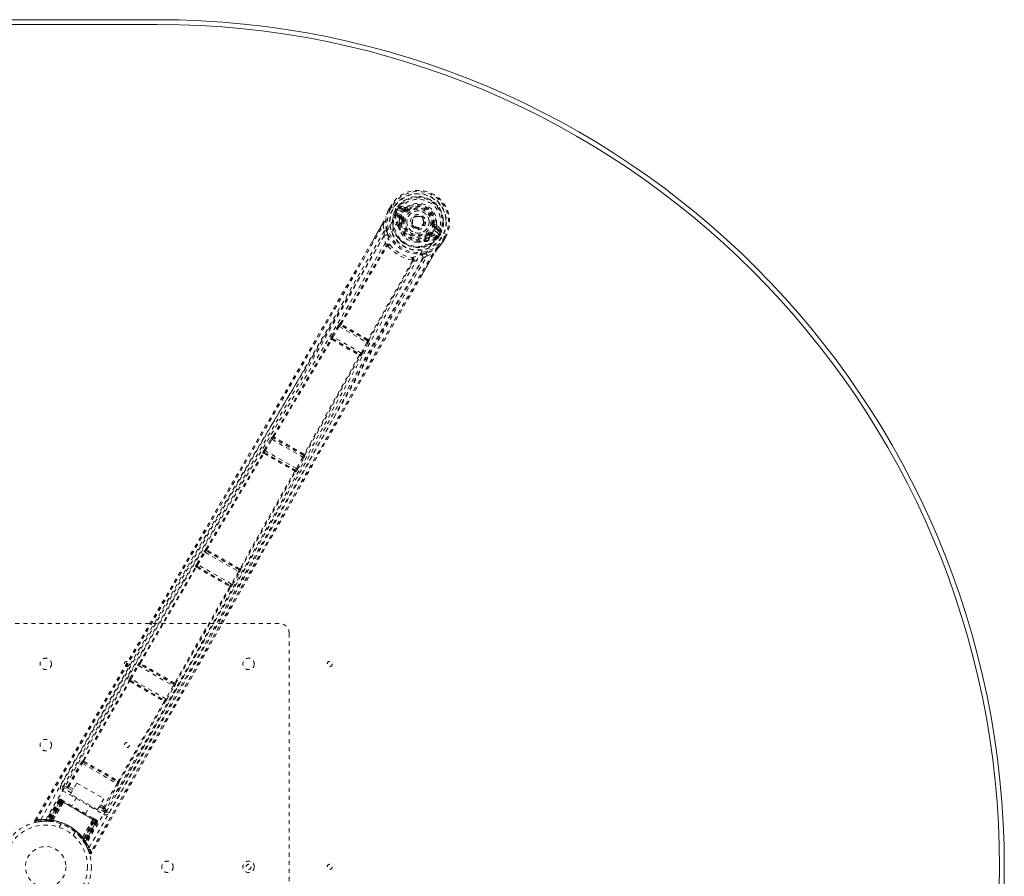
# Model space of a CAD drawing. Header units: inches. Extents: x 17.8 to 113.3, y 41.2 to 83.
# Tile 6 of 6: x 89.1 to 113.3, y 61.8 to 83. Entities that reach past the tile are written whole.
import ezdxf

# ---------------------------------------------------------------- set-up
doc = ezdxf.new("R2010")
doc.units = ezdxf.units.IN
doc.header["$MEASUREMENT"] = 0
doc.linetypes.add('SLD-Dashed', pattern=[0.075, 0.05, -0.025])
doc.linetypes.add('SLD-Solid', pattern=[0])

msp = doc.modelspace()

# ---------------------------------------------------------------- linework, layer by layer
at = {"color": 7, "linetype": 'SLD-Solid', "lineweight": 15}
for p, q in [((38.708, 82.956), (92.458, 82.956)), ((92.458, 82.837), (38.708, 82.837)), ((38.708, 82.837), (92.458, 82.837))]:
    msp.add_line(p, q, dxfattribs=at)
at = {"color": 7, "linetype": 'SLD-Dashed', "lineweight": 0}
for p, q in [((98.149, 78.256), (98.147, 78.252)), ((98.21, 78.365), (98.171, 78.297)), ((98.171, 78.297), (98.171, 78.297)), ((98.211, 78.365), (98.172, 78.296)), ((98.235, 78.35), (98.197, 78.283)), ((98.213, 78.363), (98.21, 78.365)), ((98.259, 78.336), (98.213, 78.363)), ((98.279, 78.325), (98.259, 78.336)), ((98.405, 78.252), (98.279, 78.325)), ((98.304, 78.225), (98.305, 78.226)), ((98.331, 78.212), (98.304, 78.225)), ((98.305, 78.226), (98.34, 78.289)), ((98.32, 78.169), (98.32, 78.165)), ((98.32, 78.164), (98.324, 78.151)), ((98.413, 78.075), (98.324, 78.151)), ((98.331, 78.211), (98.326, 78.192)), ((98.326, 78.192), (98.333, 78.205)), ((98.366, 78.274), (98.331, 78.212)), ((98.333, 78.205), (98.371, 78.272)), ((98.454, 78.085), (98.354, 78.171)), ((98.354, 78.171), (98.466, 78.107)), ((98.371, 78.272), (98.366, 78.274)), ((98.369, 78.197), (98.481, 78.133)), ((98.405, 78.252), (98.405, 78.252)), ((98.542, 78.238), (98.441, 78.297)), ((98.563, 78.33), (98.448, 78.369)), ((98.456, 78.323), (98.567, 78.282)), ((98.557, 78.264), (98.456, 78.323)), ((98.567, 78.282), (98.557, 78.264)), ((98.641, 78.29), (98.655, 78.271)), ((97.695, 77.386), (97.999, 77.912)), ((98.087, 78.087), (98.093, 78.104)), ((98.399, 77.906), (98.418, 77.939)), ((98.439, 77.93), (98.42, 77.896)), ((98.454, 78.085), (98.466, 78.107)), ((98.481, 78.022), (98.473, 77.927)), ((98.481, 78.022), (98.48, 78.045)), ((98.51, 78.019), (98.481, 78.022)), ((99.023, 77.902), (99.018, 77.893)), ((99.256, 77.924), (99.28, 77.921)), ((99.28, 77.921), (99.279, 77.914)), ((99.339, 77.913), (99.28, 77.921)), ((98.024, 77.897), (98.05, 77.749)), ((98.391, 77.86), (98.391, 77.882)), ((99.018, 77.893), (99.01, 77.881)), ((99.128, 77.649), (99.11, 77.672)), ((99.196, 77.657), (99.209, 77.678)), ((99.32, 77.613), (99.196, 77.657)), ((99.209, 77.678), (99.32, 77.613)), ((99.224, 77.704), (99.335, 77.639)), ((99.385, 77.751), (99.285, 77.81)), ((99.31, 77.853), (99.3, 77.836)), ((99.4, 77.777), (99.3, 77.836)), ((99.31, 77.853), (99.4, 77.777)), ((99.445, 77.794), (99.354, 77.873)), ((99.36, 77.612), (99.399, 77.678)), ((99.365, 77.698), (99.365, 77.698)), ((99.365, 77.698), (99.511, 77.614)), ((99.367, 77.614), (99.404, 77.675)), ((99.429, 77.661), (99.392, 77.598)), ((99.399, 77.678), (99.404, 77.675)), ((99.399, 77.678), (99.399, 77.678)), ((99.052, 77.501), (99.032, 77.49)), ((99.049, 77.594), (99.128, 77.649)), ((99.049, 77.533), (99.068, 77.567)), ((99.068, 77.519), (99.087, 77.552)), ((99.087, 77.552), (99.172, 77.611)), ((99.207, 77.616), (99.318, 77.577)), ((99.332, 77.581), (99.318, 77.577)), ((99.318, 77.577), (99.318, 77.577)), ((99.318, 77.577), (99.318, 77.577)), ((99.332, 77.581), (99.336, 77.583)), ((99.332, 77.581), (99.332, 77.581)), ((99.367, 77.613), (99.351, 77.592)), ((99.367, 77.613), (99.352, 77.599)), ((99.352, 77.599), (99.36, 77.612)), ((99.392, 77.597), (99.367, 77.614)), ((99.392, 77.598), (99.392, 77.597)), ((99.52, 77.519), (99.493, 77.477)), ((99.496, 77.478), (99.494, 77.474)), ((99.495, 77.533), (99.534, 77.6)), ((99.511, 77.614), (99.557, 77.587)), ((99.519, 77.518), (99.559, 77.586)), ((99.56, 77.585), (99.521, 77.518)), ((99.521, 77.518), (99.521, 77.518)), ((99.56, 77.585), (99.557, 77.587)), ((96.968, 75.469), (98.095, 77.381)), ((96.989, 75.459), (98.116, 77.372)), ((98.1, 77.398), (98.1, 77.398)), ((98.117, 77.373), (98.116, 77.372)), ((99.274, 77.176), (98.986, 76.679)), ((99.107, 77.139), (99.248, 77.19)), ((98.747, 77.008), (97.654, 75.075)), ((97.673, 75.062), (98.766, 76.994)), ((98.747, 77.008), (98.748, 77.009)), ((98.778, 77.007), (98.778, 77.007)), ((96.76, 75.16), (96.914, 75.412)), ((96.785, 75.145), (96.94, 75.396)), ((96.914, 75.412), (96.93, 75.435)), ((96.94, 75.396), (97.624, 75.001)), ((96.963, 75.47), (96.968, 75.469)), ((96.974, 75.428), (96.978, 75.427)), ((97.635, 75.046), (96.974, 75.428)), ((96.738, 75.083), (96.73, 75.091)), ((96.778, 75.093), (96.77, 75.102)), ((96.77, 75.102), (97.454, 74.707)), ((97.484, 74.742), (96.785, 75.145)), ((97.624, 75.001), (97.484, 74.742)), ((97.51, 74.728), (97.65, 74.987)), ((97.632, 75.05), (97.635, 75.046)), ((97.646, 75.074), (97.646, 75.074)), ((97.65, 74.987), (97.663, 75.012)), ((97.676, 75.058), (97.673, 75.062)), ((97.432, 74.689), (97.432, 74.689)), ((97.454, 74.707), (97.443, 74.709)), ((97.454, 74.669), (97.465, 74.667)), ((95.091, 72.352), (95.261, 72.632)), ((95.117, 72.337), (95.287, 72.616)), ((95.287, 72.616), (96.043, 72.18)), ((95.307, 72.692), (95.31, 72.692)), ((95.318, 72.65), (95.32, 72.65)), ((96.057, 72.223), (95.318, 72.65)), ((95.886, 71.893), (95.117, 72.337)), ((93.657, 69.907), (95.063, 72.278)), ((93.677, 69.897), (95.084, 72.269)), ((95.063, 72.278), (95.059, 72.284)), ((95.104, 72.289), (95.1, 72.295)), ((95.1, 72.295), (95.858, 71.857)), ((96.043, 72.18), (95.886, 71.893)), ((95.912, 71.878), (96.07, 72.165)), ((96.056, 72.225), (96.057, 72.223)), ((96.099, 72.235), (96.097, 72.237)), ((95.858, 71.857), (95.851, 71.857)), ((95.844, 71.83), (94.493, 69.426)), ((94.512, 69.414), (95.862, 71.817)), ((95.862, 71.817), (95.869, 71.816)), ((93.656, 69.907), (93.657, 69.907)), ((93.43, 69.544), (93.611, 69.846)), ((93.456, 69.528), (93.637, 69.831)), ((93.637, 69.831), (94.456, 69.358)), ((93.666, 69.866), (93.668, 69.866)), ((94.472, 69.401), (93.666, 69.866)), ((93.672, 69.864), (93.672, 69.864)), ((92.02, 67.11), (93.401, 69.471)), ((92.039, 67.1), (93.421, 69.462)), ((93.401, 69.471), (93.398, 69.476)), ((93.441, 69.482), (93.439, 69.486)), ((93.439, 69.486), (94.257, 69.014)), ((93.445, 69.48), (93.444, 69.48)), ((94.284, 69.05), (93.456, 69.528)), ((94.467, 69.405), (94.467, 69.405)), ((94.513, 69.412), (94.512, 69.414)), ((94.456, 69.358), (94.284, 69.05)), ((94.31, 69.035), (94.482, 69.343)), ((94.471, 69.402), (94.472, 69.401)), ((94.244, 68.986), (92.889, 66.609)), ((92.908, 66.597), (94.263, 68.974)), ((94.248, 69.016), (94.248, 69.016)), ((94.257, 69.014), (94.252, 69.014)), ((94.263, 68.974), (94.268, 68.973)), ((83.958, 68.081), (95.458, 68.081)), ((95.708, 67.831), (95.708, 56.331)), ((91.786, 66.729), (91.974, 67.049)), ((91.812, 66.714), (92, 67.034)), ((92, 67.034), (92.852, 66.541)), ((92.018, 67.11), (92.02, 67.11)), ((92.029, 67.069), (92.031, 67.069)), ((92.868, 66.584), (92.029, 67.069)), ((92.034, 67.067), (92.035, 67.067)), ((90.627, 64.704), (91.757, 66.657)), ((90.646, 64.694), (91.776, 66.647)), ((91.757, 66.657), (91.755, 66.661)), ((91.798, 66.668), (91.795, 66.672)), ((91.795, 66.672), (92.641, 66.184)), ((91.801, 66.666), (91.801, 66.666)), ((92.669, 66.219), (91.812, 66.714)), ((92.852, 66.541), (92.669, 66.219)), ((92.695, 66.204), (92.878, 66.527)), ((92.863, 66.588), (92.863, 66.588)), ((92.867, 66.586), (92.868, 66.584)), ((92.909, 66.596), (92.908, 66.597)), ((92.629, 66.155), (91.502, 64.2)), ((91.521, 64.188), (92.647, 66.143)), ((92.633, 66.186), (92.633, 66.186)), ((92.641, 66.184), (92.637, 66.184)), ((92.647, 66.143), (92.652, 66.143)), ((90.251, 64.073), (90.582, 64.644)), ((90.276, 64.058), (90.608, 64.629)), ((90.608, 64.629), (91.465, 64.133)), ((90.627, 64.704), (90.627, 64.704)), ((90.637, 64.663), (90.638, 64.663)), ((90.637, 64.663), (91.481, 64.176)), ((90.081, 64.088), (90.133, 64.057)), ((90.318, 63.873), (90.475, 64.145)), ((90.475, 64.145), (91.141, 63.761)), ((91.465, 64.133), (91.137, 63.561)), ((91.162, 63.546), (91.491, 64.119)), ((91.48, 64.177), (91.481, 64.176)), ((91.521, 64.188), (91.521, 64.188)), ((90.114, 63.964), (91.137, 63.374)), ((90.133, 64.057), (90.129, 64.047)), ((90.133, 64.056), (90.13, 64.047)), ((90.135, 64.061), (90.135, 64.059)), ((90.337, 63.905), (90.144, 64.016)), ((90.252, 64.02), (90.365, 63.955)), ((90.388, 63.994), (90.276, 64.058)), ((90.984, 63.489), (90.318, 63.873)), ((90.033, 63.736), (89.711, 63.222)), ((90.044, 63.729), (89.727, 63.222)), ((90.062, 63.723), (89.748, 63.219)), ((90.06, 63.72), (89.749, 63.222)), ((89.787, 63.234), (90.066, 63.717)), ((90.078, 63.71), (89.802, 63.233)), ((90.094, 63.701), (89.823, 63.231)), ((89.826, 63.219), (90.118, 63.687)), ((90.119, 63.686), (89.827, 63.218)), ((89.876, 63.221), (90.143, 63.672)), ((90.145, 63.671), (89.881, 63.221)), ((90.044, 63.729), (90.033, 63.736)), ((90.033, 63.736), (90.066, 63.717)), ((90.118, 63.687), (90.06, 63.72)), ((90.08, 63.74), (90.067, 63.717)), ((90.067, 63.717), (90.946, 63.209)), ((90.934, 63.216), (90.078, 63.71)), ((90.094, 63.701), (90.918, 63.225)), ((90.148, 63.703), (90.101, 63.73)), ((90.118, 63.687), (90.119, 63.686)), ((90.145, 63.671), (90.143, 63.672)), ((90.468, 63.787), (90.352, 63.585)), ((90.69, 63.39), (90.806, 63.592)), ((91.141, 63.761), (90.984, 63.489)), ((91.054, 63.609), (91.137, 63.561)), ((91.167, 63.426), (91.003, 63.52)), ((91.031, 63.57), (91.116, 63.521)), ((91.2, 63.428), (91.207, 63.436)), ((91.201, 63.428), (91.208, 63.437)), ((91.208, 63.437), (91.26, 63.407)), ((91.209, 63.439), (91.21, 63.44)), ((89.438, 63.227), (89.464, 63.212)), ((89.602, 63.203), (89.471, 63.183)), ((89.584, 63.201), (89.608, 63.205)), ((89.731, 63.207), (89.61, 63.204)), ((89.686, 63.208), (89.702, 63.208)), ((89.711, 63.222), (89.727, 63.222)), ((89.723, 63.208), (89.798, 63.204)), ((89.749, 63.222), (89.826, 63.219)), ((89.785, 63.205), (89.787, 63.234)), ((89.798, 63.204), (89.8, 63.204)), ((89.802, 63.204), (89.8, 63.204)), ((89.851, 63.197), (89.817, 63.201)), ((89.82, 63.202), (89.823, 63.231)), ((89.827, 63.218), (89.826, 63.219)), ((89.876, 63.221), (89.881, 63.221)), ((90.089, 63.139), (90.04, 63.056)), ((90.61, 62.8), (90.867, 63.254)), ((90.87, 63.253), (90.612, 62.796)), ((90.634, 62.753), (90.893, 63.239)), ((90.894, 63.239), (90.635, 62.751)), ((90.647, 62.755), (90.918, 63.225)), ((90.934, 63.216), (90.659, 62.738)), ((90.946, 63.209), (90.668, 62.726)), ((90.674, 62.684), (90.954, 63.209)), ((90.952, 63.205), (90.676, 62.687)), ((90.968, 63.196), (90.687, 62.668)), ((90.98, 63.189), (90.695, 62.654)), ((90.87, 63.253), (90.867, 63.254)), ((90.882, 63.279), (90.876, 63.283)), ((90.893, 63.239), (90.894, 63.239)), ((90.941, 63.245), (90.894, 63.272)), ((90.952, 63.205), (90.894, 63.239)), ((90.934, 63.216), (90.968, 63.196)), ((90.98, 63.189), (90.968, 63.196)), ((90.387, 62.856), (90.435, 62.939)), ((90.435, 62.939), (90.433, 62.941)), ((90.593, 62.779), (90.597, 62.774)), ((90.61, 62.8), (90.612, 62.796)), ((90.647, 62.755), (90.624, 62.738)), ((90.635, 62.751), (90.634, 62.753)), ((90.635, 62.751), (90.676, 62.687)), ((90.635, 62.723), (90.636, 62.722)), ((90.636, 62.722), (90.637, 62.72)), ((90.637, 62.72), (90.677, 62.657)), ((90.642, 62.712), (90.644, 62.71)), ((90.685, 62.646), (90.693, 62.632)), ((90.687, 62.668), (90.695, 62.654)), ((90.688, 62.639), (90.695, 62.625))]:
    msp.add_line(p, q, dxfattribs=at)
at = {"color": 7, "linetype": 'SLD-Dashed', "lineweight": 0, "flags": 128}
for points in [[(99.272, 77.772), (99.306, 77.844), (99.323, 77.923), (99.323, 78.004), (99.306, 78.085), (99.273, 78.162), (99.225, 78.231), (99.165, 78.291), (99.096, 78.34), (99.019, 78.376), (98.937, 78.398), (98.853, 78.404), (98.77, 78.395), (98.691, 78.369), (98.621, 78.329), (98.561, 78.274), (98.515, 78.209)], [(89.588, 63.249), (90.808, 65.366), (92.032, 67.478), (93.264, 69.585), (94.506, 71.683), (95.486, 73.327), (96.468, 74.967), (97.444, 76.607), (98.405, 78.252)], [(89.71, 63.243), (90.927, 65.355), (92.149, 67.463), (93.38, 69.563), (94.62, 71.656), (95.601, 73.295), (96.582, 74.931), (97.557, 76.567), (98.515, 78.209)], [(98.147, 78.252), (98.112, 78.166), (98.089, 78.094)], [(98.149, 78.256), (98.116, 78.173), (98.093, 78.104)], [(98.197, 78.282), (98.194, 78.279), (98.181, 78.274), (98.177, 78.271), (98.174, 78.267), (98.171, 78.263), (98.169, 78.262), (98.167, 78.262), (98.164, 78.262), (98.16, 78.263), (98.159, 78.263), (98.157, 78.262), (98.154, 78.259), (98.149, 78.252), (98.148, 78.251), (98.147, 78.25), (98.147, 78.251), (98.147, 78.252)], [(98.197, 78.283), (98.191, 78.285), (98.186, 78.288), (98.181, 78.291), (98.177, 78.294), (98.174, 78.296), (98.172, 78.297), (98.171, 78.297), (98.171, 78.297)], [(98.21, 78.365), (98.209, 78.365), (98.21, 78.364), (98.213, 78.363), (98.216, 78.361), (98.22, 78.359), (98.225, 78.356), (98.23, 78.353), (98.235, 78.35)], [(98.331, 78.211), (98.331, 78.212), (98.331, 78.212)], [(98.333, 78.205), (98.352, 78.204), (98.369, 78.197)], [(98.369, 78.197), (98.366, 78.192), (98.363, 78.188), (98.361, 78.183), (98.359, 78.179), (98.357, 78.176), (98.355, 78.174), (98.354, 78.172), (98.354, 78.171)], [(98.441, 78.297), (98.423, 78.312), (98.413, 78.333)], [(98.456, 78.323), (98.456, 78.322), (98.455, 78.32), (98.453, 78.318), (98.451, 78.315), (98.449, 78.311), (98.447, 78.306), (98.444, 78.302), (98.441, 78.297)], [(98.542, 78.238), (98.545, 78.243), (98.548, 78.248), (98.55, 78.253), (98.552, 78.257), (98.554, 78.26), (98.556, 78.262), (98.557, 78.264), (98.557, 78.264)], [(98.673, 78.247), (98.67, 78.251), (98.667, 78.256), (98.664, 78.26), (98.661, 78.263), (98.659, 78.266), (98.657, 78.269), (98.656, 78.27), (98.655, 78.271)], [(98, 77.911), (97.862, 77.67), (97.743, 77.462), (97.698, 77.384)], [(97.999, 77.912), (97.998, 77.912), (97.999, 77.911), (98.001, 77.91), (98.004, 77.908), (98.008, 77.906), (98.012, 77.903), (98.018, 77.9), (98.024, 77.897)], [(98.107, 77.763), (98.081, 77.919), (98.089, 78.094)], [(98.093, 78.104), (98.091, 78.099), (98.089, 78.094)], [(98.391, 77.882), (98.391, 77.883), (98.399, 77.906)], [(98.426, 78.041), (98.423, 78.063), (98.413, 78.075)], [(98.418, 77.939), (98.419, 77.986), (98.426, 78.041)], [(98.481, 78.133), (98.478, 78.128), (98.475, 78.123), (98.473, 78.119), (98.471, 78.115), (98.469, 78.111), (98.467, 78.109), (98.466, 78.107), (98.466, 78.107)], [(98.539, 78.015), (98.534, 78.015), (98.528, 78.016), (98.523, 78.017), (98.519, 78.017), (98.515, 78.018), (98.512, 78.018), (98.51, 78.018), (98.51, 78.019)], [(99.226, 77.928), (99.232, 77.927), (99.237, 77.926), (99.242, 77.926), (99.247, 77.925), (99.25, 77.925), (99.253, 77.924), (99.255, 77.924), (99.256, 77.924)], [(89.464, 63.212), (89.937, 64.019), (90.428, 64.858), (90.938, 65.728), (91.326, 66.392), (91.378, 66.48), (91.429, 66.568), (91.481, 66.657), (91.534, 66.746), (91.586, 66.835), (91.649, 66.943), (91.834, 67.259), (92.003, 67.548), (92.157, 67.81), (92.294, 68.044), (92.551, 68.482), (92.775, 68.866), (93.107, 69.433), (93.41, 69.951), (93.684, 70.418), (93.991, 70.943), (94.303, 71.478), (94.908, 72.513), (95.55, 73.615), (96.17, 74.681), (96.791, 75.754), (97.416, 76.837), (98.024, 77.897)], [(98.05, 77.749), (97.672, 77.092), (97.275, 76.404), (96.859, 75.685), (96.425, 74.935), (95.997, 74.2), (95.636, 73.58), (95.29, 72.988), (94.919, 72.352), (94.523, 71.674), (94.401, 71.465), (94.277, 71.253), (94.151, 71.037), (94.041, 70.849), (93.951, 70.697), (93.858, 70.537), (93.76, 70.369), (93.657, 70.195), (93.451, 69.841), (93.228, 69.461), (92.99, 69.054), (92.943, 68.974), (92.931, 68.954), (92.922, 68.94), (92.911, 68.92), (92.896, 68.894), (92.878, 68.864), (92.857, 68.828), (92.783, 68.701), (92.685, 68.535), (92.584, 68.361), (92.465, 68.159), (92.33, 67.928), (92.272, 67.829), (92.211, 67.726), (92.148, 67.618), (92.082, 67.505), (92.041, 67.434), (92, 67.365), (91.578, 66.645), (91.172, 65.95), (90.787, 65.293), (90.423, 64.672), (90.081, 64.088)], [(99.272, 77.772), (98.313, 76.091), (97.366, 74.398), (96.423, 72.7), (95.477, 71.001), (94.524, 69.304), (93.264, 67.087), (91.993, 64.874), (90.714, 62.663)], [(90.78, 62.561), (92.004, 64.675), (93.221, 66.792), (94.429, 68.912), (95.626, 71.037), (96.559, 72.708), (97.489, 74.378), (98.421, 76.044), (99.365, 77.698)], [(98.391, 77.86), (98.426, 77.764), (98.457, 77.712)], [(99.092, 77.696), (99.096, 77.691), (99.099, 77.687), (99.102, 77.683), (99.105, 77.679), (99.107, 77.676), (99.109, 77.674), (99.11, 77.672), (99.11, 77.672)], [(99.224, 77.704), (99.221, 77.699), (99.218, 77.694), (99.215, 77.69), (99.213, 77.686), (99.211, 77.683), (99.21, 77.68), (99.209, 77.679), (99.209, 77.678)], [(99.285, 77.81), (99.287, 77.815), (99.29, 77.819), (99.293, 77.824), (99.295, 77.828), (99.297, 77.831), (99.298, 77.833), (99.299, 77.835), (99.3, 77.836)], [(99.385, 77.751), (99.388, 77.756), (99.391, 77.761), (99.394, 77.766), (99.396, 77.77), (99.398, 77.773), (99.399, 77.775), (99.4, 77.777), (99.4, 77.777)], [(99.431, 77.745), (99.408, 77.744), (99.385, 77.751)], [(98.045, 77.622), (96.08, 74.224), (94.101, 70.834), (92.117, 67.446), (90.133, 64.057)], [(98.1, 77.398), (98.066, 77.509), (98.045, 77.622)], [(98.144, 77.38), (98.145, 77.39), (98.143, 77.4), (98.139, 77.408), (98.132, 77.413), (98.124, 77.414), (98.115, 77.412), (98.107, 77.407), (98.1, 77.398)], [(98.145, 77.639), (98.149, 77.627), (98.151, 77.618)], [(98.871, 77.473), (98.932, 77.472), (99.032, 77.49)], [(99.068, 77.519), (99.053, 77.501), (99.052, 77.501)], [(99.172, 77.611), (99.192, 77.619), (99.207, 77.616)], [(99.32, 77.613), (99.321, 77.614), (99.322, 77.616), (99.323, 77.618), (99.325, 77.621), (99.327, 77.625), (99.33, 77.63), (99.332, 77.634), (99.335, 77.639)], [(99.335, 77.639), (99.35, 77.628), (99.36, 77.612)], [(99.367, 77.614), (99.367, 77.613), (99.367, 77.613)], [(99.386, 77.346), (99.437, 77.402), (99.494, 77.474)], [(99.496, 77.478), (99.441, 77.408), (99.393, 77.354)], [(99.494, 77.474), (99.493, 77.474), (99.492, 77.474), (99.492, 77.475), (99.492, 77.476), (99.496, 77.484), (99.497, 77.488), (99.497, 77.489), (99.496, 77.491), (99.494, 77.494), (99.493, 77.495), (99.492, 77.497), (99.492, 77.499), (99.494, 77.505), (99.495, 77.51), (99.496, 77.515), (99.494, 77.524), (99.494, 77.528), (99.495, 77.533)], [(99.495, 77.533), (99.5, 77.53), (99.506, 77.527), (99.511, 77.524), (99.515, 77.522), (99.518, 77.52), (99.52, 77.519), (99.521, 77.518), (99.521, 77.518)], [(99.534, 77.6), (99.54, 77.597), (99.545, 77.594), (99.55, 77.591), (99.554, 77.589), (99.557, 77.587), (99.559, 77.586), (99.56, 77.585), (99.56, 77.585)], [(89.438, 63.227), (91.586, 66.895), (93.733, 70.562), (95.875, 74.232), (97.695, 77.386)], [(99.248, 77.19), (98.577, 76.035), (97.899, 74.863), (97.213, 73.668), (96.553, 72.517), (95.876, 71.331), (95.199, 70.145), (94.555, 69.015), (93.984, 68.012), (93.586, 67.312), (92.93, 66.16), (92.365, 65.167), (91.826, 64.22), (91.308, 63.309), (90.81, 62.435)], [(98.983, 76.68), (99.105, 76.89), (99.272, 77.176)], [(99.386, 77.346), (99.239, 77.251), (99.09, 77.195)], [(99.274, 77.176), (99.274, 77.176), (99.273, 77.176), (99.27, 77.177), (99.267, 77.179), (99.264, 77.181), (99.259, 77.184), (99.253, 77.187), (99.248, 77.19)], [(99.366, 77.318), (99.335, 77.274), (99.274, 77.176)], [(99.393, 77.354), (99.38, 77.338), (99.366, 77.318)], [(99.386, 77.346), (99.39, 77.349), (99.393, 77.354)], [(91.208, 63.437), (93.15, 66.849), (95.092, 70.262), (97.039, 73.671), (98.999, 77.072)], [(91.26, 63.407), (91.563, 63.938), (91.882, 64.5), (92.22, 65.093), (92.575, 65.717), (92.942, 66.362), (92.991, 66.448), (93.041, 66.535), (93.091, 66.623), (93.141, 66.711), (93.191, 66.8), (93.255, 66.911), (93.445, 67.246), (93.615, 67.544), (93.763, 67.805), (93.891, 68.03), (93.961, 68.153), (94.023, 68.262), (94.077, 68.356), (94.122, 68.435), (94.158, 68.499), (94.186, 68.548), (94.251, 68.662), (94.337, 68.813), (94.595, 69.267), (94.834, 69.686), (94.947, 69.886), (95.056, 70.076), (95.159, 70.258), (95.288, 70.484), (95.418, 70.712), (95.544, 70.934), (95.668, 71.15), (96.222, 72.122), (96.813, 73.155), (97.379, 74.145), (97.955, 75.146), (98.536, 76.154), (99.107, 77.139)], [(98.778, 77.007), (98.782, 77.017), (98.782, 77.027), (98.78, 77.036), (98.774, 77.042), (98.767, 77.045), (98.758, 77.045), (98.749, 77.042), (98.74, 77.036)], [(98.778, 77.007), (98.891, 77.033), (98.999, 77.072)], [(98.964, 77.166), (98.951, 77.163), (98.943, 77.161)], [(98.986, 76.679), (97.149, 73.497), (95.041, 69.807), (92.939, 66.114), (90.836, 62.42)], [(96.914, 75.412), (96.917, 75.41), (96.923, 75.406), (96.931, 75.401), (96.94, 75.396)], [(96.989, 75.459), (96.982, 75.459), (96.975, 75.457), (96.971, 75.454), (96.968, 75.449), (96.967, 75.443), (96.969, 75.437), (96.972, 75.432), (96.978, 75.427)], [(96.989, 75.459), (96.989, 75.455), (96.99, 75.453), (96.991, 75.452), (96.992, 75.452)], [(95.31, 72.692), (96.024, 73.888), (96.738, 75.083)], [(95.33, 72.682), (96.045, 73.878), (96.759, 75.073)], [(96.778, 75.093), (96.772, 75.095), (96.766, 75.096), (96.761, 75.095), (96.757, 75.093), (96.755, 75.089), (96.755, 75.084), (96.756, 75.078), (96.759, 75.073)], [(96.765, 75.074), (96.765, 75.074), (96.764, 75.075), (96.762, 75.074), (96.759, 75.073)], [(96.76, 75.16), (96.761, 75.16), (96.763, 75.159), (96.766, 75.157), (96.769, 75.155), (96.772, 75.153), (96.777, 75.15), (96.781, 75.148), (96.785, 75.145)], [(97.624, 75.001), (97.633, 74.996), (97.641, 74.992), (97.647, 74.988), (97.65, 74.987)], [(97.632, 75.05), (97.639, 75.047), (97.645, 75.046), (97.651, 75.048), (97.656, 75.051), (97.658, 75.056), (97.659, 75.063), (97.658, 75.069), (97.654, 75.075)], [(97.646, 75.074), (97.647, 75.073), (97.648, 75.073), (97.65, 75.073), (97.654, 75.075)], [(97.435, 74.683), (96.757, 73.467), (96.078, 72.25)], [(96.097, 72.237), (96.776, 73.454), (97.454, 74.669)], [(97.435, 74.683), (97.441, 74.683), (97.446, 74.684), (97.45, 74.687), (97.452, 74.691), (97.453, 74.696), (97.451, 74.701), (97.448, 74.705), (97.443, 74.709)], [(97.484, 74.742), (97.488, 74.739), (97.493, 74.737), (97.497, 74.735), (97.501, 74.732), (97.504, 74.731), (97.507, 74.729), (97.509, 74.728), (97.51, 74.728)], [(95.261, 72.632), (95.264, 72.63), (95.27, 72.627), (95.278, 72.622), (95.287, 72.616)], [(95.272, 72.648), (95.269, 72.644), (95.263, 72.631)], [(95.33, 72.682), (95.323, 72.682), (95.317, 72.68), (95.312, 72.676), (95.31, 72.671), (95.309, 72.666), (95.311, 72.66), (95.315, 72.655), (95.32, 72.65)], [(95.091, 72.352), (95.092, 72.352), (95.094, 72.35), (95.096, 72.349), (95.1, 72.347), (95.103, 72.345), (95.108, 72.342), (95.112, 72.339), (95.117, 72.337)], [(95.104, 72.289), (95.098, 72.291), (95.092, 72.292), (95.087, 72.291), (95.082, 72.288), (95.08, 72.284), (95.079, 72.279), (95.08, 72.274), (95.084, 72.269)], [(95.09, 72.27), (95.089, 72.27), (95.089, 72.27), (95.087, 72.27), (95.084, 72.269)], [(96.043, 72.18), (96.052, 72.175), (96.061, 72.17), (96.067, 72.167), (96.07, 72.165)], [(96.056, 72.225), (96.062, 72.223), (96.069, 72.222), (96.075, 72.224), (96.08, 72.227), (96.082, 72.232), (96.083, 72.238), (96.082, 72.244), (96.078, 72.25)], [(96.068, 72.166), (96.076, 72.178), (96.078, 72.182)], [(96.071, 72.249), (96.072, 72.248), (96.073, 72.248), (96.075, 72.248), (96.078, 72.25)], [(95.844, 71.83), (95.85, 71.83), (95.855, 71.831), (95.859, 71.835), (95.861, 71.839), (95.862, 71.844), (95.86, 71.849), (95.856, 71.853), (95.851, 71.857)], [(95.886, 71.893), (95.891, 71.89), (95.895, 71.887), (95.9, 71.885), (95.904, 71.883), (95.907, 71.881), (95.909, 71.88), (95.911, 71.879), (95.912, 71.878)], [(93.677, 69.897), (93.67, 69.897), (93.664, 69.895), (93.66, 69.892), (93.657, 69.887), (93.657, 69.881), (93.658, 69.875), (93.662, 69.87), (93.668, 69.866)], [(93.677, 69.897), (93.677, 69.893), (93.678, 69.891), (93.679, 69.891), (93.68, 69.89)], [(93.611, 69.846), (93.613, 69.845), (93.619, 69.841), (93.628, 69.836), (93.637, 69.831)], [(93.621, 69.863), (93.618, 69.858), (93.613, 69.845)], [(93.441, 69.482), (93.435, 69.485), (93.429, 69.485), (93.424, 69.484), (93.42, 69.482), (93.417, 69.478), (93.416, 69.473), (93.417, 69.467), (93.42, 69.462)], [(93.427, 69.463), (93.426, 69.463), (93.426, 69.463), (93.424, 69.463), (93.42, 69.462)], [(93.43, 69.544), (93.431, 69.543), (93.433, 69.542), (93.435, 69.54), (93.439, 69.539), (93.442, 69.536), (93.447, 69.534), (93.451, 69.531), (93.456, 69.528)], [(94.471, 69.402), (94.477, 69.4), (94.484, 69.399), (94.49, 69.4), (94.494, 69.403), (94.497, 69.408), (94.498, 69.414), (94.497, 69.42), (94.493, 69.426)], [(94.486, 69.425), (94.487, 69.424), (94.488, 69.424), (94.49, 69.424), (94.493, 69.426)], [(94.456, 69.358), (94.465, 69.353), (94.474, 69.348), (94.48, 69.345), (94.482, 69.343)], [(94.48, 69.344), (94.488, 69.355), (94.491, 69.36)], [(94.244, 68.986), (94.244, 68.99), (94.243, 68.991), (94.243, 68.992), (94.242, 68.992)], [(94.244, 68.986), (94.251, 68.986), (94.256, 68.988), (94.26, 68.991), (94.262, 68.995), (94.262, 69), (94.26, 69.005), (94.257, 69.01), (94.252, 69.014)], [(94.284, 69.05), (94.289, 69.047), (94.294, 69.045), (94.298, 69.042), (94.302, 69.04), (94.305, 69.038), (94.308, 69.037), (94.31, 69.036), (94.31, 69.035)], [(91.49, 63.933), (91.709, 64.318), (91.992, 64.813), (92.255, 65.275), (92.498, 65.703), (92.719, 66.091), (92.921, 66.445), (93.104, 66.767), (93.268, 67.056), (93.493, 67.451), (93.64, 67.709)], [(91.974, 67.049), (91.976, 67.047), (91.982, 67.044), (91.991, 67.039), (92, 67.034)], [(91.982, 67.062), (91.98, 67.059), (91.976, 67.048)], [(92.039, 67.1), (92.032, 67.1), (92.027, 67.098), (92.022, 67.094), (92.02, 67.089), (92.019, 67.084), (92.021, 67.078), (92.025, 67.073), (92.031, 67.069)], [(92.039, 67.1), (92.04, 67.096), (92.04, 67.094), (92.041, 67.093), (92.042, 67.093)], [(91.798, 66.668), (91.792, 66.671), (91.786, 66.672), (91.78, 66.671), (91.776, 66.668), (91.773, 66.664), (91.772, 66.659), (91.773, 66.653), (91.776, 66.647)], [(91.783, 66.649), (91.783, 66.649), (91.782, 66.649), (91.78, 66.649), (91.776, 66.647)], [(91.786, 66.729), (91.787, 66.729), (91.789, 66.728), (91.791, 66.726), (91.795, 66.724), (91.798, 66.722), (91.803, 66.72), (91.807, 66.717), (91.812, 66.714)], [(92.852, 66.541), (92.861, 66.536), (92.87, 66.532), (92.876, 66.528), (92.878, 66.527)], [(92.867, 66.586), (92.873, 66.583), (92.88, 66.582), (92.885, 66.584), (92.89, 66.587), (92.893, 66.591), (92.894, 66.597), (92.893, 66.603), (92.89, 66.609)], [(92.876, 66.528), (92.884, 66.537), (92.886, 66.541)], [(92.882, 66.608), (92.883, 66.607), (92.884, 66.607), (92.886, 66.607), (92.89, 66.609)], [(92.629, 66.155), (92.629, 66.159), (92.628, 66.16), (92.627, 66.161), (92.627, 66.162)], [(92.629, 66.155), (92.636, 66.155), (92.641, 66.157), (92.645, 66.16), (92.647, 66.165), (92.647, 66.17), (92.645, 66.175), (92.642, 66.18), (92.637, 66.184)], [(92.669, 66.219), (92.674, 66.216), (92.679, 66.214), (92.683, 66.211), (92.687, 66.209), (92.69, 66.207), (92.693, 66.206), (92.694, 66.205), (92.695, 66.204)], [(90.582, 64.644), (90.583, 64.643), (90.585, 64.642), (90.587, 64.64), (90.59, 64.639), (90.594, 64.636), (90.598, 64.634), (90.603, 64.631), (90.608, 64.629)], [(90.646, 64.694), (90.64, 64.693), (90.634, 64.691), (90.63, 64.688), (90.627, 64.683), (90.627, 64.678), (90.629, 64.673), (90.632, 64.667), (90.638, 64.663)], [(90.642, 64.661), (90.743, 64.603), (90.846, 64.543), (90.95, 64.483), (91.054, 64.424), (91.149, 64.368), (91.244, 64.314), (91.335, 64.261), (91.406, 64.22), (91.477, 64.179)], [(90.646, 64.694), (90.647, 64.69), (90.647, 64.688), (90.648, 64.687), (90.649, 64.687)], [(90.649, 64.687), (90.858, 64.566), (91.072, 64.443), (91.285, 64.319), (91.495, 64.198)], [(90.133, 64.057), (90.167, 64.071), (90.242, 64.061)], [(90.251, 64.073), (90.254, 64.071), (90.259, 64.068), (90.267, 64.063), (90.276, 64.058)], [(91.465, 64.133), (91.474, 64.128), (91.483, 64.123), (91.488, 64.12), (91.491, 64.119)], [(91.48, 64.177), (91.487, 64.174), (91.493, 64.174), (91.499, 64.175), (91.503, 64.178), (91.506, 64.182), (91.507, 64.188), (91.505, 64.194), (91.502, 64.2)], [(90.144, 64.016), (90.143, 64.015), (90.141, 64.012), (90.138, 64.007), (90.135, 64), (90.13, 63.993), (90.125, 63.984), (90.12, 63.974), (90.114, 63.964)], [(90.144, 64.016), (90.178, 64.03), (90.252, 64.02)], [(90.078, 63.71), (90.066, 63.717), (90.055, 63.723), (90.047, 63.728), (90.044, 63.729)], [(90.06, 63.72), (90.06, 63.72), (90.062, 63.719), (90.065, 63.717), (90.069, 63.715), (90.075, 63.712), (90.081, 63.709), (90.087, 63.705), (90.094, 63.701)], [(90.093, 63.735), (90.09, 63.737), (90.087, 63.738), (90.085, 63.739), (90.085, 63.74)], [(90.143, 63.672), (90.134, 63.678), (90.127, 63.682), (90.122, 63.685), (90.119, 63.686)], [(90.143, 63.672), (90.146, 63.677), (90.149, 63.682), (90.153, 63.686), (90.156, 63.689), (90.159, 63.691), (90.162, 63.693), (90.164, 63.693), (90.166, 63.693)], [(90.867, 63.254), (90.688, 63.358), (90.506, 63.463), (90.324, 63.568), (90.145, 63.671)], [(90.166, 63.693), (90.163, 63.694), (90.162, 63.695), (90.16, 63.696), (90.16, 63.696)], [(90.875, 63.283), (90.699, 63.385), (90.521, 63.488), (90.342, 63.591), (90.166, 63.692)], [(91.116, 63.521), (91.161, 63.462), (91.167, 63.426)], [(91.162, 63.546), (91.16, 63.548), (91.154, 63.551), (91.146, 63.556), (91.137, 63.561)], [(91.137, 63.374), (91.148, 63.393), (91.158, 63.41), (91.164, 63.421), (91.167, 63.426)], [(91.208, 63.437), (91.202, 63.473), (91.156, 63.532)], [(89.767, 63.206), (89.777, 63.207), (89.785, 63.208)], [(89.865, 63.197), (89.866, 63.197), (89.868, 63.199), (89.869, 63.201), (89.871, 63.204), (89.872, 63.207), (89.874, 63.211), (89.875, 63.216), (89.876, 63.221)], [(90.876, 63.283), (90.878, 63.279), (90.877, 63.272), (90.874, 63.263), (90.87, 63.253)], [(90.893, 63.239), (90.891, 63.241), (90.886, 63.244), (90.878, 63.248), (90.87, 63.253)], [(90.918, 63.225), (90.925, 63.221), (90.932, 63.217), (90.938, 63.213), (90.943, 63.21), (90.947, 63.208), (90.95, 63.206), (90.952, 63.205), (90.952, 63.205)], [(90.932, 63.25), (90.934, 63.249), (90.936, 63.248), (90.939, 63.247)], [(90.946, 63.209), (90.959, 63.201), (90.97, 63.195), (90.974, 63.192), (90.977, 63.191), (90.98, 63.189)], [(90.957, 63.236), (90.956, 63.237), (90.954, 63.238), (90.952, 63.239), (90.948, 63.241)], [(90.597, 62.774), (90.597, 62.776), (90.597, 62.778), (90.598, 62.78), (90.6, 62.783), (90.602, 62.786), (90.605, 62.789), (90.608, 62.793), (90.612, 62.796)], [(90.695, 62.625), (90.695, 62.627), (90.694, 62.627)], [(90.784, 62.427), (90.789, 62.42), (90.794, 62.414), (90.801, 62.41), (90.809, 62.407), (90.816, 62.406), (90.824, 62.408), (90.83, 62.412), (90.835, 62.418)], [(90.836, 62.42), (90.836, 62.421), (90.834, 62.421), (90.828, 62.424), (90.82, 62.429), (90.815, 62.432), (90.81, 62.435)]]:
    msp.add_lwpolyline(points, dxfattribs=at)
at = {"color": 7, "linetype": 'SLD-Dashed', "lineweight": 0}
for centre, radius in [((98.883, 77.971), 0.7), ((98.883, 77.971), 0.69), ((98.883, 77.971), 0.623), ((98.883, 77.971), 0.32), ((98.883, 77.971), 0.275), ((98.883, 77.971), 0.188), ((98.883, 77.971), 0.157), ((98.883, 77.971), 0.142), ((98.883, 77.971), 0.139), ((98.883, 77.971), 0.138), ((89.708, 67.081), 0.141), ((94.708, 67.081), 0.141), ((91.708, 67.081), 0.0625), ((96.708, 67.081), 0.0625), ((89.708, 65.081), 0.141), ((91.708, 65.081), 0.0625), ((89.708, 62.081), 1.125), ((89.708, 62.081), 1.03), ((89.708, 62.081), 0.5), ((92.708, 62.081), 0.141), ((94.708, 62.081), 0.141), ((94.708, 62.081), 0.0625), ((96.708, 62.081), 0.0625)]:
    msp.add_circle(centre, radius, dxfattribs=at)
at = {"color": 7, "linetype": 'SLD-Solid', "lineweight": 15}
for radius in [20.875, 20.757, 20.757]:
    msp.add_arc((92.458, 62.081), radius, 270, 90, dxfattribs=at)
at = {"color": 7, "linetype": 'SLD-Dashed', "lineweight": 0}
for centre, radius, start, end in [((98.883, 77.971), 0.78, 330, 149.6863), ((98.883, 77.971), 0.78, 330.3208, 149.6784), ((98.883, 77.971), 0.75, 330.321, 149.6791), ((98.883, 77.971), 0.629, 330.4096, 149.586), ((98.883, 77.971), 0.599, 330.4095, 149.5861), ((98.885, 77.975), 0.554, 330.0504, 149.9569), ((98.883, 77.971), 0.459, 352.774, 127.226), ((98.883, 77.971), 0.788, 159.1184, 320.8816), ((98.883, 77.971), 0.753, 155.5815, 324.4205), ((98.541, 78.069), 0.434, 148.3287, 155.6199), ((98.884, 77.88), 0.826, 149.66, 152.9118), ((98.883, 77.971), 0.632, 156.2981, 323.7019), ((98.883, 77.971), 0.602, 156.4998, 319.3934), ((98.809, 78.118), 0.491, 174.6707, 211.7218), ((98.394, 78.161), 0.0747, 155.4439, 173.3671), ((98.338, 78.145), 0.0305, 59.0098, 127.7939), ((98.758, 78.15), 0.435, 179.8472, 214.1933), ((98.883, 77.971), 0.593, 142.3909, 149.5868), ((98.319, 77.873), 0.389, 59.6799, 77.166), ((98.576, 78.208), 0.206, 128.3434, 142.3386), ((98.47, 78.349), 0.0299, 137.8913, 241.9516), ((98.601, 78.341), 0.119, 239.9997, 307.227), ((98.583, 78.308), 0.0301, 132.3742, 238.551), ((98.601, 78.341), 0.089, 240, 307.226), ((98.577, 78.373), 0.0456, 251.4037, 307.4218), ((98.598, 78.347), 0.0714, 244.7334, 307.1534), ((94.577, 75.239), 5.082, 36.893, 37.562), ((98.883, 77.971), 0.275, 359.9998, 180.0002), ((98.883, 77.971), 0.4, 352.774, 127.226), ((98.883, 77.971), 0.376, 352.774, 127.226), ((98.883, 77.971), 0.346, 352.7742, 127.226), ((96.863, 78.594), 1.324, 329.0031, 337.5077), ((95.486, 79.263), 2.855, 331.7272, 335.6804), ((94.458, 79.189), 3.793, 340.0824, 343.2253), ((98.381, 77.833), 0.0746, 58.1597, 76.2406), ((98.439, 78.059), 0.0299, 61.0973, 149.1176), ((98.443, 77.921), 0.0305, 10.9399, 144.0438), ((98.4, 77.867), 0.0744, 58.1654, 76.2922), ((98.45, 78.021), 0.031, 1.7548, 140.0589), ((98.452, 77.885), 0.0463, 63.6913, 105.7287), ((98.888, 77.98), 0.451, 186.3981, 293.6019), ((98.426, 78.039), 0.0542, 6.2095, 59.3961), ((98.421, 78.03), 0.089, 352.774, 60), ((98.881, 77.967), 0.41, 185.7161, 294.3055), ((98.421, 78.03), 0.119, 352.7729, 60.0002), ((98.883, 77.971), 0.376, 172.774, 307.226), ((98.883, 77.971), 0.346, 172.774, 307.2259), ((98.883, 77.971), 0.275, 179.9999, 0.0001), ((99.344, 77.913), 0.119, 172.7724, 240.0007), ((99.344, 77.913), 0.089, 172.774, 240), ((99.351, 77.912), 0.0716, 178.948, 235.1691), ((99.384, 77.908), 0.0457, 172.6589, 228.5164), ((105.133, 77.446), 7.09, 177.5542, 178.5774), ((98.312, 76.811), 0.974, 102.1845, 105.6343), ((100.226, 78.356), 2.201, 195.6361, 199.0169), ((98.423, 77.829), 0.0441, 97.0535, 135.3874), ((98.448, 77.881), 0.0316, 150.7137, 195.4154), ((98.899, 77.999), 0.498, 194.7108, 285.2892), ((98.866, 77.942), 0.47, 209.4282, 270.6375), ((98.883, 77.971), 0.157, 215.0098, 260.1679), ((99.164, 77.601), 0.119, 60.0012, 127.2244), ((99.164, 77.601), 0.089, 60, 127.226), ((99.169, 77.598), 0.0647, 64.7181, 128.8877), ((99.181, 77.631), 0.03, 330.8861, 58.8939), ((99.099, 77.458), 0.358, 42.1172, 61.093), ((99.324, 77.88), 0.0301, 241.4545, 347.621), ((98.883, 77.971), 0.593, 330.4056, 337.6091), ((99.416, 77.803), 0.0299, 238.0481, 342.1074), ((99.241, 77.823), 0.206, 337.6553, 351.6582), ((98.097, 77.59), 0.0608, 28.0531, 147.8228), ((98.151, 77.365), 0.0608, 41.8521, 146.6891), ((99.032, 77.696), 0.885, 185.0119, 199.1443), ((99.022, 77.55), 0.0316, 284.5828, 329.2889), ((98.989, 77.502), 0.0441, 344.6032, 22.9586), ((99.049, 77.973), 0.483, 267.9628, 305.805), ((99.059, 77.565), 0.0305, 335.9531, 109.0162), ((99.023, 77.555), 0.0466, 14.3431, 56.1477), ((99.014, 77.468), 0.0745, 43.7485, 61.851), ((99.1, 77.952), 0.434, 265.8003, 300.1523), ((99.033, 77.501), 0.0744, 43.7191, 61.8345), ((99.143, 77.621), 0.031, 340.0005, 118.1902), ((99.306, 77.587), 0.0305, 352.2007, 60.9974), ((99.268, 77.666), 0.108, 309.3855, 321.7997), ((98.824, 77.914), 0.802, 327.0391, 330.3896), ((98.072, 77.398), 0.0278, 324.2943, 1.8713), ((98.076, 77.309), 0.0745, 57.7804, 75.7808), ((98.135, 77.356), 0.0249, 69.8061, 138.1918), ((98.207, 77.318), 0.0884, 97.1299, 135.716), ((98.891, 77.986), 0.963, 219.0616, 260.9479), ((98.857, 77.926), 0.841, 218.2526, 261.7504), ((98.545, 79.324), 2.197, 280.9805, 284.3661), ((98.162, 76.897), 0.975, 14.3672, 17.8127), ((102.154, 74.744), 3.799, 136.7773, 139.9155), ((101.903, 75.544), 3.097, 145.0384, 148.2135), ((98.569, 77.963), 0.885, 280.858, 294.9884), ((98.724, 77.034), 0.0608, 333.3105, 78.147), ((98.655, 77.059), 0.0884, 344.2824, 22.8739), ((98.723, 77.016), 0.026, 343.3872, 48.5683), ((98.712, 76.942), 0.0746, 44.2337, 62.2111), ((98.793, 76.981), 0.0299, 119.4783, 154.3655), ((98.945, 77.1), 0.0608, 332.1721, 91.9464), ((95.385, 82.99), 6.935, 301.4103, 302.4564), ((97.004, 75.397), 0.0829, 119.0809, 153.0445), ((96.994, 75.373), 0.0589, 110.1646, 157.0102), ((96.989, 75.454), 0.0301, 148.5833, 239.1184), ((96.993, 75.453), 0.0301, 148.5536, 239.0979), ((96.947, 75.395), 0.0768, 56.8785, 74.3992), ((96.966, 75.397), 0.0333, 59.4474, 68.204), ((97.025, 75.425), 0.0426, 141.3808, 179.9021), ((80.413, 45.98), 33.787, 59.368, 60.6321), ((80.341, 45.856), 33.958, 59.363, 60.6383), ((96.878, 75.068), 0.149, 141.8562, 171.0492), ((96.756, 75.076), 0.0301, 60.7689, 148.2009), ((96.763, 75.067), 0.0301, 60.8022, 148.1074), ((96.716, 75.007), 0.0784, 56.9085, 74.0008), ((96.796, 75.061), 0.0331, 116.3908, 157.0236), ((114.836, 105.602), 35.476, 239.3768, 240.6207), ((96.828, 75.106), 0.0583, 137.545, 183.7635), ((96.795, 75.114), 0.0273, 231.832, 240.2476), ((113.81, 103.826), 33.402, 239.3486, 240.6516), ((97.577, 75.036), 0.0589, 322.9985, 9.827), ((97.607, 75.089), 0.0426, 300.095, 338.6204), ((97.614, 75.027), 0.0297, 51.2484, 61.0855), ((97.647, 75.076), 0.0301, 240.9091, 331.4448), ((97.65, 75.073), 0.0301, 240.8717, 331.4295), ((97.62, 75.007), 0.0767, 45.593, 63.1324), ((97.593, 75.057), 0.0829, 326.9575, 0.9235), ((97.406, 74.709), 0.0331, 322.9658, 3.6083), ((97.429, 74.684), 0.00598, 346.9349, 53.9292), ((97.399, 74.613), 0.0785, 46.0015, 63.0866), ((97.452, 74.733), 0.025, 239.3662, 248.5261), ((97.427, 74.683), 0.0301, 331.8971, 59.1941), ((97.428, 74.759), 0.0582, 296.2355, 342.4617), ((97.439, 74.681), 0.0301, 331.7862, 59.2428), ((97.371, 74.783), 0.149, 308.9471, 338.1512), ((95.433, 72.548), 0.192, 131.16, 153.9039), ((95.355, 72.586), 0.0743, 119.6752, 155.7133), ((95.333, 72.676), 0.0301, 148.8838, 239.4473), ((95.335, 72.676), 0.0301, 148.8891, 239.4206), ((95.284, 72.611), 0.0847, 56.8375, 72.259), ((95.311, 72.627), 0.025, 58.7668, 69.5178), ((95.362, 72.651), 0.038, 140.8323, 183.5522), ((78.842, 43.259), 33.696, 59.2857, 60.7144), ((95.337, 72.68), 0.00679, 164.3614, 234.5397), ((78.763, 43.122), 33.881, 59.2796, 60.7203), ((95.251, 72.235), 0.198, 143.7128, 165.5616), ((95.174, 72.289), 0.0749, 140.0557, 175.3085), ((95.085, 72.269), 0.0301, 60.5067, 148.4927), ((95.089, 72.263), 0.0301, 60.5248, 148.4563), ((95.036, 72.195), 0.0882, 57.0375, 71.7878), ((95.119, 72.258), 0.0313, 113.2061, 157.6923), ((113.019, 102.456), 35.109, 239.2923, 240.7077), ((95.119, 72.308), 0.0245, 231.2484, 240.3236), ((112.167, 100.979), 33.381, 239.2658, 240.734), ((95.983, 72.223), 0.0743, 324.2802, 0.3327), ((96.035, 72.262), 0.038, 296.4455, 339.1665), ((96.038, 72.203), 0.0284, 51.1254, 60.5943), ((96.071, 72.252), 0.0301, 240.5797, 331.1051), ((96.072, 72.25), 0.0301, 240.5569, 331.1067), ((95.91, 72.272), 0.192, 326.0957, 348.8359), ((96.04, 72.174), 0.0848, 47.7486, 63.1576), ((95.817, 71.855), 0.0313, 322.3135, 6.7946), ((95.838, 71.831), 0.00597, 345.8882, 54.2254), ((95.86, 71.88), 0.0244, 239.6949, 248.8047), ((95.836, 71.831), 0.0301, 331.5449, 59.4719), ((95.816, 71.918), 0.0749, 304.6916, 339.9393), ((95.843, 71.831), 0.0301, 331.4907, 59.5093), ((95.731, 71.958), 0.198, 314.4357, 336.2904), ((95.804, 71.751), 0.0882, 48.2168, 62.9613), ((93.803, 69.752), 0.214, 133.5467, 153.8209), ((93.681, 69.892), 0.0301, 149.375, 239.5167), ((93.683, 69.892), 0.0301, 149.3614, 239.5238), ((93.621, 69.81), 0.104, 57.5759, 69.797), ((93.711, 69.797), 0.0821, 123.412, 155.7193), ((93.659, 69.843), 0.0246, 59.2896, 69.469), ((93.707, 69.868), 0.0351, 140.3178, 185.9816), ((77.259, 40.519), 33.623, 59.2178, 60.7821), ((77.096, 40.236), 33.976, 59.2152, 60.7848), ((93.607, 69.418), 0.216, 144.5613, 164.5472), ((93.424, 69.46), 0.0301, 60.4518, 148.9549), ((93.426, 69.456), 0.0301, 60.4696, 148.9452), ((93.361, 69.368), 0.111, 57.8516, 69.2529), ((93.456, 69.451), 0.0306, 111.6686, 158.4174), ((111.325, 99.522), 34.984, 239.23, 240.7707), ((93.519, 69.477), 0.0814, 141.3754, 173.7109), ((93.455, 69.498), 0.021, 230.3424, 240.6736), ((110.544, 98.17), 33.4, 239.2041, 240.7957), ((94.453, 69.437), 0.0351, 294.0248, 339.677), ((94.455, 69.383), 0.0246, 50.5085, 60.7061), ((94.485, 69.428), 0.0301, 240.4821, 330.6366), ((94.486, 69.427), 0.0301, 240.4776, 330.6302), ((94.305, 69.462), 0.214, 326.1753, 346.4558), ((94.445, 69.334), 0.104, 50.2009, 62.4248), ((94.39, 69.406), 0.0822, 324.2974, 356.5766), ((94.218, 69.011), 0.0306, 321.5608, 8.3582), ((94.193, 68.888), 0.111, 50.7419, 62.1572), ((94.259, 69.034), 0.021, 239.3308, 249.64), ((94.236, 68.988), 0.0301, 331.0542, 59.5339), ((94.209, 69.08), 0.0814, 306.2925, 338.6216), ((94.241, 68.988), 0.0301, 331.0441, 59.5505), ((94.114, 69.125), 0.216, 315.4543, 335.4392), ((95.458, 67.831), 0.25, 0, 90), ((92.159, 66.96), 0.205, 133.2905, 154.4467), ((92.072, 67.003), 0.0787, 123.0052, 156.7296), ((92.044, 67.095), 0.0301, 149.8045, 239.5012), ((92.046, 67.095), 0.0301, 149.814, 239.4866), ((91.962, 66.974), 0.147, 58.5232, 67.0036), ((92.022, 67.046), 0.0237, 59.3468, 69.5968), ((92.068, 67.071), 0.0335, 140.2831, 187.5607), ((75.665, 37.757), 33.571, 59.1835, 60.8164), ((75.412, 37.319), 34.103, 59.185, 60.8149), ((91.953, 66.611), 0.204, 144.6903, 165.9262), ((91.781, 66.646), 0.0301, 60.4957, 149.3702), ((91.783, 66.642), 0.0301, 60.5121, 149.3703), ((91.692, 66.507), 0.164, 58.7971, 66.4039), ((91.812, 66.637), 0.0306, 110.9482, 158.802), ((109.594, 96.524), 34.782, 239.198, 240.8021), ((91.873, 66.666), 0.0775, 141.7302, 175.8338), ((91.811, 66.685), 0.0213, 230.298, 240.6199), ((108.925, 95.365), 33.419, 239.1768, 240.8233), ((92.789, 66.589), 0.0788, 323.2912, 356.9746), ((92.851, 66.619), 0.0335, 292.4511, 339.7029), ((92.852, 66.567), 0.0239, 50.4359, 60.6093), ((92.882, 66.612), 0.0301, 240.5048, 330.1959), ((92.883, 66.611), 0.0301, 240.5027, 330.1908), ((92.709, 66.643), 0.205, 325.5531, 346.7095), ((92.819, 66.48), 0.147, 52.9851, 61.4817), ((92.603, 66.181), 0.0306, 321.1902, 9.0635), ((92.55, 66.011), 0.164, 53.6054, 61.2029), ((92.644, 66.204), 0.0212, 239.3708, 249.733), ((92.621, 66.158), 0.0301, 330.6301, 59.486), ((92.597, 66.248), 0.0775, 304.159, 338.2771), ((92.626, 66.158), 0.0301, 330.6316, 59.5067), ((92.51, 66.29), 0.204, 314.0783, 335.308), ((90.752, 64.565), 0.187, 132.0214, 155.1761), ((90.674, 64.602), 0.0713, 121.3374, 158.5826), ((90.653, 64.689), 0.0301, 150.0622, 238.6221), ((90.653, 64.689), 0.0301, 150.0875, 238.5974), ((90.525, 64.49), 0.237, 59.2396, 64.4777), ((90.629, 64.642), 0.0231, 57.7507, 68.9794), ((90.674, 64.666), 0.0324, 139.8909, 187.9159), ((90.159, 64.042), 0.09, 149.6433, 239.9883), ((90.217, 64.088), 0.0373, 311.9665, 335.3077), ((91.409, 64.178), 0.0715, 321.4656, 358.602), ((91.464, 64.209), 0.0324, 292.0872, 340.1057), ((91.466, 64.159), 0.0225, 50.8687, 62.3715), ((91.495, 64.203), 0.0301, 241.393, 329.9199), ((91.495, 64.203), 0.0301, 241.3795, 329.9338), ((91.338, 64.227), 0.187, 324.8256, 347.9788), ((91.498, 64.204), 0.00678, 245.3987, 313.789), ((91.384, 63.988), 0.243, 55.5876, 60.7024), ((90.156, 64.041), 0.0277, 167.6055, 243.0909), ((90.268, 64.046), 0.03, 149.9688, 239.5914), ((90.003, 64.203), 0.309, 323.6995, 332.0517), ((90.058, 63.72), 0.03, 60.0042, 148.0057), ((90.069, 63.636), 0.104, 83.9461, 109.2789), ((90.07, 63.714), 0.03, 60.0291, 148.0328), ((90.086, 63.704), 0.03, 60.0625, 148.0699), ((90.089, 63.68), 0.0498, 66.454, 125.6257), ((89.993, 63.554), 0.205, 61.0486, 67.9586), ((90.825, 63.289), 0.857, 148.6629, 150.5986), ((90.481, 63.485), 0.443, 147.1625, 150.9083), ((90.144, 63.671), 0.0299, 60.1889, 148.2039), ((90.145, 63.67), 0.0299, 60.1885, 148.2043), ((90.179, 63.659), 0.0354, 110.7714, 160.7249), ((91.359, 63.418), 0.264, 147.2326, 157.0145), ((91.13, 63.547), 0.03, 240.419, 330.021), ((91.182, 63.452), 0.09, 240.0133, 330.3549), ((91.201, 63.521), 0.0456, 146.8424, 165.8852), ((91.182, 63.449), 0.0277, 236.8409, 312.3144), ((89.464, 63.212), 0.03, 149.651, 282.1699), ((89.685, 62.066), 1.187, 94.6493, 101.969), ((89.708, 62.081), 1.157, 17.8168, 102.1804), ((89.605, 63.227), 0.142, 186.1117, 198.2653), ((89.705, 62.1), 1.108, 94.6028, 101.8906), ((89.614, 63.234), 0.03, 150.3131, 274.0847), ((89.579, 61.887), 1.362, 84.4702, 89.6087), ((89.708, 62.08), 1.128, 89.5363, 94.6625), ((89.686, 63.238), 0.03, 271.1053, 328.019), ((89.708, 62.18), 1.029, 86.5875, 91.209), ((89.688, 63.235), 0.0272, 270.0222, 332.6165), ((89.702, 63.238), 0.0299, 270.3227, 328.0999), ((89.707, 62.593), 0.615, 89.436, 90.4751), ((89.752, 63.233), 0.043, 167.0433, 215.7819), ((89.692, 62.053), 1.19, 30.873, 89.1271), ((89.881, 62.41), 0.83, 96.5048, 101.816), ((89.708, 62.081), 1.127, 30.4638, 89.5362), ((89.724, 63.238), 0.0299, 269.2731, 328.1959), ((89.724, 63.236), 0.0281, 268.4152, 331.1795), ((89.708, 62.081), 1.127, 84.3138, 89.2392), ((89.881, 62.43), 0.807, 95.5777, 100.9607), ((89.889, 62.393), 0.84, 94.508, 99.5805), ((89.709, 62.082), 1.155, 33.8883, 86.1119), ((89.8, 63.234), 0.0297, 265.5387, 328.5262), ((89.802, 63.234), 0.0297, 265.4599, 328.5236), ((89.708, 62.081), 1.127, 82.0325, 85.3549), ((89.871, 63.218), 0.0702, 167.3175, 191.0729), ((89.709, 62.082), 1.155, 34.6407, 85.3588), ((89.709, 62.082), 1.155, 35.6612, 84.3389), ((89.895, 62.483), 0.739, 91.4456, 95.251), ((89.846, 63.221), 0.0345, 314.849, 1.0597), ((89.727, 62.112), 1.12, 37.9113, 82.0888), ((90.84, 63.278), 0.0354, 319.2861, 9.2182), ((90.867, 63.253), 0.0299, 331.798, 59.8088), ((90.868, 63.253), 0.0299, 331.7983, 59.808), ((90.542, 63.45), 0.439, 329.0709, 332.8513), ((90.337, 63.563), 0.691, 329.8127, 332.2148), ((90.921, 63.218), 0.0334, 337.6573, 58.9775), ((90.926, 63.219), 0.03, 331.9301, 59.9366), ((90.839, 63.059), 0.21, 52.3286, 58.9898), ((90.942, 63.21), 0.03, 331.9677, 59.9721), ((90.875, 63.171), 0.104, 10.7176, 36.0591), ((90.953, 63.203), 0.03, 331.998, 59.9936), ((90.627, 62.77), 0.0345, 118.9495, 165.1434), ((89.963, 62.443), 0.74, 24.7503, 28.5513), ((89.716, 62.086), 1.118, 30.7409, 35.7056), ((90.66, 62.738), 0.0297, 151.4755, 214.5405), ((90.661, 62.737), 0.0297, 151.4765, 214.4679), ((90.604, 62.801), 0.0831, 291.4026, 311.4128), ((90.63, 62.765), 0.0549, 283.5968, 314.1744), ((89.867, 62.384), 0.864, 20.4885, 25.4239), ((89.917, 62.402), 0.815, 19.066, 24.3948), ((89.906, 62.395), 0.831, 18.1876, 23.4923), ((90.695, 62.672), 0.0236, 141.9821, 205.2449), ((90.703, 62.672), 0.0299, 151.7922, 210.7324), ((89.962, 62.226), 0.835, 29.6227, 31.1866), ((90.684, 62.695), 0.043, 264.1936, 312.9809), ((89.708, 62.08), 1.128, 25.3401, 30.4631), ((90.714, 62.654), 0.0299, 151.9021, 209.6689), ((90.719, 62.641), 0.0278, 144.9449, 209.3699), ((90.722, 62.64), 0.03, 151.9692, 208.9059), ((89.604, 61.871), 1.364, 30.3938, 35.5273), ((90.754, 62.576), 0.03, 205.9255, 329.6751), ((89.721, 62.086), 1.113, 17.9401, 25.3763), ((89.708, 62.053), 1.187, 18.0285, 25.3527), ((91.254, 61.004), 1.499, 107.2362, 108.3827), ((90.81, 62.435), 0.03, 197.8315, 330.3458)]:
    msp.add_arc(centre, radius, start, end, dxfattribs=at)

doc.saveas('drawing.dxf')
